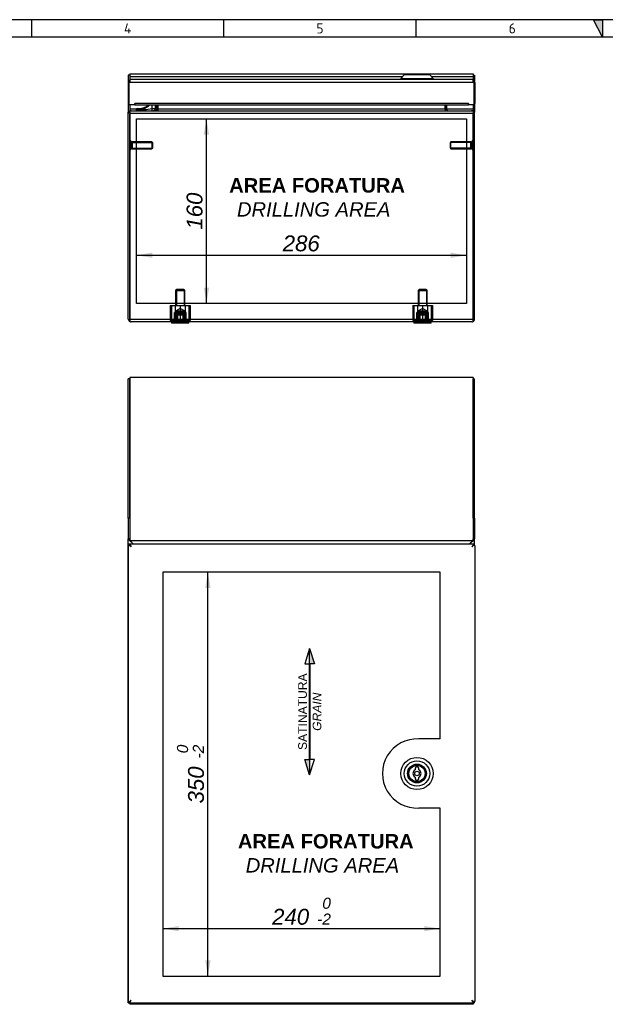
# Model space of a CAD drawing. Extents: x 6 to 412, y 11 to 288.
# Tile 3 of 4: x 107 to 209, y 117 to 288. Entities that reach past the tile are written whole.
import ezdxf
from ezdxf.enums import TextEntityAlignment as Align
from ezdxf.lldxf.tags import DXFTag

# ---------------------------------------------------------------- set-up
doc = ezdxf.new("R2010")
doc.units = 0
doc.layers.get('0').update_dxf_attribs({"linetype": 'CONTINUOUS'})
for name, color, linetype in [('_TRANSLATION', 7, 'CONTINUOUS'), ('AE00417_01', 7, 'CONTINUOUS'), ('C0000000_01', 7, 'CONTINUOUS'), ('C0000000_04', 7, 'CONTINUOUS'), ('C0000000_05', 7, 'CONTINUOUS'), ('C0000000_30', 7, 'CONTINUOUS'), ('C0000002_37', 7, 'CONTINUOUS'), ('DEFAULT', 7, 'CONTINUOUS'), ('DV1__TRANSLATION', 7, 'CONTINUOUS'), ('DV6_DEFAULT', 7, 'CONTINUOUS'), ('SERRATURA_CENTR', 7, 'CONTINUOUS')]:
    doc.layers.add(name, color=color, linetype=linetype)
doc.styles.add('SEACAD_ARIAL', font='arial.ttf')
doc.styles.add('SEACAD_ARIALI', font='ariali.ttf')
tags = doc.linetypes.add('CENTER2', pattern=[28.575, 19.05, -3.175, 3.175, -3.175]).pattern_tags.tags
tags[10:11] = [DXFTag(74, 4), DXFTag(75, 0), DXFTag(340, '0'), DXFTag(46, 0.0), DXFTag(50, 0.0), DXFTag(44, 0.0), DXFTag(45, 0.0)]
tags[8:9] = [DXFTag(74, 4), DXFTag(75, 0), DXFTag(340, '0'), DXFTag(46, 0.0), DXFTag(50, 0.0), DXFTag(44, 0.0), DXFTag(45, 0.0)]
tags[6:7] = [DXFTag(74, 4), DXFTag(75, 0), DXFTag(340, '0'), DXFTag(46, 0.0), DXFTag(50, 0.0), DXFTag(44, 0.0), DXFTag(45, 0.0)]
tags[4:5] = [DXFTag(74, 4), DXFTag(75, 0), DXFTag(340, '0'), DXFTag(46, 0.0), DXFTag(50, 0.0), DXFTag(44, 0.0), DXFTag(45, 0.0)]
tags = doc.linetypes.add('HIDDEN2', pattern=[4.7625, 3.175, -1.5875]).pattern_tags.tags
tags[6:7] = [DXFTag(74, 4), DXFTag(75, 0), DXFTag(340, '0'), DXFTag(46, 0.0), DXFTag(50, 0.0), DXFTag(44, 0.0), DXFTag(45, 0.0)]
tags[4:5] = [DXFTag(74, 4), DXFTag(75, 0), DXFTag(340, '0'), DXFTag(46, 0.0), DXFTag(50, 0.0), DXFTag(44, 0.0), DXFTag(45, 0.0)]
doc.dimstyles.new('ISO', dxfattribs={"dimtxt": 0.55, "dimasz": 0.55, "dimexe": 0.275, "dimexo": 0.275, "dimgap": 0.1375, "dimtad": 1, "dimdec": 1, "dimlfac": 5, "dimtxsty": 'SEACAD_ARIAL', "dimsah": 1, "dimcen": 0.275, "dimadec": 1, "dimazin": 3, "dimtfac": 0.7, "dimtdec": 3, "dimtmove": 0, "dimatfit": 3})

# ---------------------------------------------------------------- blocks, each defined once
blk = doc.blocks.new('SE')
at = {"layer": 'C0000000_30', "color": 7, "linetype": 'CONTINUOUS'}
for p, q in [((126.03, 196.48), (126.27, 196.48)), ((126.03, 117.44), (126.03, 196.48)), ((126.11, 196.76), (126.11, 196.52)), ((126.11, 196.76), (126.31, 196.76)), ((126.11, 196.52), (126.31, 196.52)), ((126.27, 196.48), (126.53, 196.26)), ((126.34, 196.48), (126.27, 196.48)), ((126.27, 196.48), (126.27, 196.48)), ((126.27, 196.48), (126.27, 196.48)), ((126.31, 196.76), (126.31, 196.52)), ((126.31, 196.76), (185.75, 196.76)), ((126.31, 196.52), (126.53, 196.26)), ((126.51, 196.28), (126.51, 196.29)), ((185.75, 196.52), (185.53, 196.26)), ((185.79, 196.48), (185.53, 196.26)), ((185.55, 196.29), (185.55, 196.28)), ((185.72, 196.48), (185.79, 196.48)), ((185.75, 196.76), (185.75, 196.52)), ((185.75, 196.76), (185.95, 196.76)), ((185.75, 196.52), (185.95, 196.52)), ((186.03, 196.48), (185.79, 196.48)), ((185.79, 196.48), (185.79, 196.48)), ((185.79, 196.48), (185.79, 196.48)), ((185.95, 196.76), (185.95, 196.52)), ((186.03, 196.48), (186.03, 117.44)), ((126.03, 117.44), (126.27, 117.44)), ((126.11, 117.16), (126.11, 117.4)), ((126.31, 117.4), (126.11, 117.4)), ((126.31, 117.16), (126.11, 117.16)), ((126.27, 117.44), (126.53, 117.66)), ((126.34, 117.44), (126.27, 117.44)), ((126.27, 117.44), (126.27, 117.44)), ((126.27, 117.44), (126.27, 117.44)), ((126.31, 117.4), (126.53, 117.66)), ((126.31, 117.16), (126.31, 117.4)), ((185.75, 117.16), (126.31, 117.16)), ((126.51, 117.64), (126.51, 117.65)), ((185.75, 117.4), (185.53, 117.66)), ((185.79, 117.44), (185.53, 117.66)), ((185.55, 117.65), (185.55, 117.64)), ((185.72, 117.44), (185.79, 117.44)), ((185.75, 117.16), (185.75, 117.4)), ((185.95, 117.4), (185.75, 117.4)), ((185.95, 117.16), (185.75, 117.16)), ((186.03, 117.44), (185.79, 117.44)), ((185.79, 117.44), (185.79, 117.44)), ((185.79, 117.44), (185.79, 117.44)), ((185.95, 117.16), (185.95, 117.4))]:
    blk.add_line(p, q, dxfattribs=at)
at = {"layer": 'C0000002_37', "color": 7, "linetype": 'CONTINUOUS'}
for p, q in [((126.25, 225.36), (126.01, 225.36)), ((126.01, 201.22), (126.01, 225.36)), ((126.25, 225.57), (126.25, 225.46)), ((185.77, 225.57), (126.25, 225.57)), ((126.25, 225.46), (126.25, 201.51)), ((126.25, 201.22), (126.25, 225.36)), ((185.77, 225.57), (185.77, 225.46)), ((185.77, 225.46), (185.77, 201.51)), ((185.77, 225.36), (186.01, 225.36)), ((185.77, 201.22), (185.77, 225.36)), ((186.01, 201.22), (186.01, 225.36)), ((126.25, 201.51), (126.25, 201.07)), ((185.77, 201.51), (185.77, 201.07)), ((126.01, 201.22), (126.01, 197.6)), ((126.25, 201.22), (126.01, 201.22)), ((126.25, 201.22), (126.25, 197.6)), ((126.25, 201.07), (126.25, 197.86)), ((185.77, 201.22), (186.01, 201.22)), ((185.77, 201.22), (185.77, 197.6)), ((185.77, 201.07), (185.77, 197.86)), ((186.01, 201.22), (186.01, 197.6)), ((126.25, 197.6), (126.01, 197.6)), ((126.01, 197.38), (126.01, 197.6)), ((126.01, 117.2), (126.01, 197.38)), ((126.25, 197.38), (126.01, 197.38)), ((126.01, 197.38), (126.01, 197.38)), ((126.14, 197.38), (126.01, 197.38)), ((126.25, 197.38), (126.14, 197.38)), ((126.25, 197.86), (126.25, 197.36)), ((126.25, 197.38), (126.25, 197.6)), ((126.25, 197.38), (126.25, 197.38)), ((126.25, 197.36), (185.77, 197.36)), ((126.25, 197.36), (126.25, 197.3)), ((126.85, 196.76), (126.51, 197.1)), ((126.87, 196.76), (126.53, 197.1)), ((185.15, 196.76), (185.49, 197.1)), ((185.17, 196.76), (185.51, 197.1)), ((185.77, 197.86), (185.77, 197.36)), ((185.77, 197.38), (185.77, 197.6)), ((185.77, 197.6), (186.01, 197.6)), ((185.77, 197.38), (186.01, 197.38)), ((185.77, 197.38), (185.77, 197.38)), ((185.77, 197.38), (185.88, 197.38)), ((185.77, 197.36), (185.77, 197.3)), ((185.88, 197.38), (186.01, 197.38)), ((186.01, 197.38), (186.01, 197.6)), ((186.01, 197.38), (186.01, 197.38)), ((186.01, 196.48), (186.01, 197.38)), ((126.01, 117.2), (126.11, 117.2)), ((126.25, 117.16), (126.25, 117.09)), ((126.25, 117.09), (126.25, 116.96)), ((185.77, 116.96), (126.25, 116.96)), ((185.77, 117.16), (185.77, 117.09)), ((185.77, 117.09), (185.77, 116.96)), ((186.01, 117.2), (185.95, 117.2)), ((186.01, 117.2), (186.01, 117.44))]:
    blk.add_line(p, q, dxfattribs=at)
for centre, radius, start, end in [((127.85, 199.29), 2.56, 227.9942, 238.3568), ((125.3, 195.63), 1.92, 50.1746, 60.2671), ((127.98, 198.33), 1.92, 218.5027, 219.8254), ((186.72, 195.63), 1.92, 119.7329, 129.8255), ((184.16, 199.29), 2.56, 301.6432, 312.0058), ((184.03, 198.33), 1.92, 320.1745, 321.4973), ((124.34, 118.81), 2.56, 317.9942, 320.0677), ((187.67, 118.81), 2.56, 220.0682, 222.0058)]:
    blk.add_arc(centre, radius, start, end, dxfattribs=at)
at = {"layer": 'DV1__TRANSLATION', "color": 7, "linetype": 'CENTER2'}
for p, q in [((132.01, 191.86), (132.01, 121.86)), ((180.03, 191.86), (132.01, 191.86)), ((180.03, 162.96), (180.03, 191.86)), ((186.03, 191.86), (186.01, 191.86)), ((180.03, 162.96), (176.33, 162.96)), ((180.03, 150.97), (176.33, 150.97)), ((180.03, 121.86), (180.03, 150.97)), ((132.01, 121.86), (180.03, 121.86))]:
    blk.add_line(p, q, dxfattribs=at)
blk.add_arc((176.03, 156.96), 6, 87.1789, 272.8211, dxfattribs=at)
at = {"layer": 'SERRATURA_CENTR', "color": 7, "linetype": 'CONTINUOUS'}
for p, q in [((175.73, 157.86), (175.73, 157.6)), ((176.33, 157.6), (176.33, 157.86)), ((175.73, 156.33), (175.73, 156.06)), ((176.33, 156.06), (176.33, 156.33))]:
    blk.add_line(p, q, dxfattribs=at)
for radius in [2.8, 2.2, 1.63, 1.6, 1.4, 0.4]:
    blk.add_circle((176.03, 156.96), radius, dxfattribs=at)
for centre, radius, start, end in [((176.03, 156.96), 0.7, 115.3769, 244.6231), ((176.03, 157.86), 0.3, 0, 180), ((176.03, 156.96), 0.7, 295.3769, 64.6231), ((176.03, 156.06), 0.3, 180, 0)]:
    blk.add_arc(centre, radius, start, end, dxfattribs=at)
blk = doc.blocks.new('SE5')
at = {"layer": 'AE00417_01', "color": 7, "linetype": 'HIDDEN2'}
for p, q in [((126.45, 266.57), (126.25, 266.57)), ((126.45, 266.57), (126.45, 265.07)), ((126.65, 266.42), (126.65, 265.22)), ((130.1, 266.42), (126.65, 266.42)), ((126.65, 266.3), (130.22, 266.3)), ((130.1, 266.42), (130.1, 265.22)), ((130.25, 266.27), (130.1, 266.42)), ((130.25, 265.37), (130.25, 266.27)), ((181.92, 266.42), (181.77, 266.27)), ((181.77, 266.27), (181.77, 265.37)), ((185.37, 266.3), (181.8, 266.3)), ((181.92, 265.22), (181.92, 266.42)), ((185.37, 266.42), (181.92, 266.42)), ((185.37, 265.22), (185.37, 266.42)), ((185.57, 265.07), (185.57, 266.57)), ((185.77, 266.57), (185.57, 266.57)), ((126.25, 265.07), (126.45, 265.07)), ((126.65, 265.34), (130.22, 265.34)), ((126.65, 265.22), (130.1, 265.22)), ((130.1, 265.22), (130.25, 265.37)), ((181.77, 265.37), (181.92, 265.22)), ((185.37, 265.34), (181.8, 265.34)), ((181.92, 265.22), (185.37, 265.22)), ((185.57, 265.07), (185.77, 265.07))]:
    blk.add_line(p, q, dxfattribs=at)
at = {"layer": 'AE00417_01', "color": 7, "linetype": 'CONTINUOUS'}
for p, q in [((126.25, 266.57), (126.25, 266.57)), ((185.77, 266.57), (185.77, 266.57)), ((126.25, 265.07), (126.25, 265.07)), ((185.77, 265.07), (185.77, 265.07))]:
    blk.add_line(p, q, dxfattribs=at)
at = {"layer": 'AE00417_01', "color": 7, "linetype": 'HIDDEN2'}
for centre, start, end in [((126.55, 266.42), 180, 0), ((185.47, 266.42), 180, 0), ((126.55, 265.22), 0, 180), ((185.47, 265.22), 0, 180)]:
    blk.add_arc(centre, 0.1, start, end, dxfattribs=at)
at = {"layer": 'C0000000_01', "color": 7, "linetype": 'CONTINUOUS'}
for p, q in [((127.39, 272.02), (127.39, 272.02)), ((127.59, 272.02), (127.39, 272.02)), ((127.59, 272.02), (127.39, 272.02)), ((127.59, 272.22), (127.96, 272.22)), ((127.59, 272.02), (127.59, 272.22)), ((127.96, 272.02), (127.59, 272.02)), ((127.59, 272.02), (127.59, 272.02)), ((127.59, 272.02), (127.59, 271.82)), ((127.96, 272.02), (127.96, 272.22)), ((130.09, 272.82), (130.09, 272.22)), ((130.09, 272.22), (130.69, 272.22)), ((130.09, 272.22), (130.09, 271.82)), ((130.69, 272.82), (130.69, 272.22))]:
    blk.add_line(p, q, dxfattribs=at)
for centre, radius, start, end in [((127.59, 272.02), 0.2, 90, 180), ((127.59, 272.02), 0.2, 180, 270), ((127.96, 274.42), 2.2, 270, 313.3838)]:
    blk.add_arc(centre, radius, start, end, dxfattribs=at)
for points, degree, knots in [([(127.59, 272.02), (128.01, 272.02), (128.42, 272.02), (128.84, 272.02), (129.26, 272.02), (129.67, 272.12), (130.09, 272.22)], 3, [0, 0, 0, 0, 0.5, 0.5, 0.5, 1, 1, 1, 1]), ([(129.72, 272.82), (129.5, 272.58), (129.22, 272.4), (129.08, 272.31), (128.93, 272.24), (128.78, 272.17), (128.62, 272.12), (128.46, 272.07), (128.3, 272.05), (128.13, 272.02), (127.96, 272.02)], 2, [0.254218, 0.254218, 0.254218, 0.5, 0.5, 0.625, 0.625, 0.75, 0.75, 0.875, 0.875, 1, 1, 1]), ([(130.29, 271.82), (130.31, 271.82), (130.34, 271.82), (130.39, 271.83), (130.42, 271.84), (130.47, 271.86), (130.49, 271.87), (130.53, 271.9), (130.55, 271.92), (130.61, 271.97), (130.64, 272.02), (130.68, 272.11), (130.69, 272.17), (130.69, 272.22)], 3, [0, 0, 0, 0, 0.125, 0.125, 0.25, 0.25, 0.375, 0.375, 0.5, 0.5, 0.75, 0.75, 1, 1, 1, 1])]:
    blk.add_open_spline(points, degree=degree, knots=knots, dxfattribs=at)
at = {"layer": 'C0000000_04', "color": 7, "linetype": 'HIDDEN2'}
for p, q in [((134.41, 240.86), (134.21, 240.66)), ((134.21, 240.66), (135.81, 240.66)), ((134.21, 240.66), (134.21, 238.06)), ((134.36, 240.81), (134.36, 238.06)), ((135.61, 240.86), (134.41, 240.86)), ((135.81, 240.66), (135.61, 240.86)), ((135.66, 240.81), (135.66, 238.06)), ((135.81, 238.06), (135.81, 240.66)), ((176.41, 240.86), (176.21, 240.66)), ((176.21, 240.66), (177.81, 240.66)), ((176.21, 240.66), (176.21, 238.06)), ((176.36, 240.81), (176.36, 238.06)), ((177.61, 240.86), (176.41, 240.86)), ((177.81, 240.66), (177.61, 240.86)), ((177.66, 240.81), (177.66, 238.06)), ((177.81, 238.06), (177.81, 240.66)), ((133.28, 238.06), (134.14, 238.06)), ((133.28, 238.06), (133.28, 235.46)), ((133.51, 238.06), (133.51, 235.46)), ((134.14, 238.06), (135.87, 238.06)), ((134.14, 238.06), (134.14, 235.46)), ((135.01, 237.56), (134.17, 237.06)), ((135.01, 238.06), (135.01, 235.46)), ((135.85, 237.06), (135.01, 237.56)), ((135.87, 238.06), (136.74, 238.06)), ((135.87, 238.06), (135.87, 235.46)), ((136.51, 238.06), (136.51, 235.46)), ((136.74, 238.06), (136.74, 235.46)), ((175.28, 238.06), (176.14, 238.06)), ((175.28, 238.06), (175.28, 235.46)), ((175.51, 238.06), (175.51, 235.46)), ((176.14, 238.06), (177.87, 238.06)), ((176.14, 238.06), (176.14, 235.46)), ((177.01, 237.56), (176.17, 237.06)), ((177.01, 238.06), (177.01, 235.46)), ((177.85, 237.06), (177.01, 237.56)), ((177.87, 238.06), (178.74, 238.06)), ((177.87, 238.06), (177.87, 235.46)), ((178.51, 238.06), (178.51, 235.46)), ((178.74, 238.06), (178.74, 235.46)), ((134.01, 235.46), (134.01, 236.86)), ((136.01, 236.86), (134.01, 236.86)), ((135.85, 237.06), (134.17, 237.06)), ((134.17, 237.06), (134.17, 236.86)), ((134.17, 236.86), (134.17, 235.46)), ((135.85, 236.86), (135.85, 237.06)), ((135.85, 235.46), (135.85, 236.86)), ((136.01, 235.46), (136.01, 236.86)), ((176.01, 235.46), (176.01, 236.86)), ((178.01, 236.86), (176.01, 236.86)), ((177.85, 237.06), (176.17, 237.06)), ((176.17, 237.06), (176.17, 236.86)), ((176.17, 236.86), (176.17, 235.46)), ((177.85, 236.86), (177.85, 237.06)), ((177.85, 235.46), (177.85, 236.86)), ((178.01, 235.46), (178.01, 236.86)), ((133.28, 235.46), (134.14, 235.46)), ((134.14, 235.46), (135.87, 235.46)), ((135.87, 235.46), (136.74, 235.46)), ((175.28, 235.46), (176.14, 235.46)), ((176.14, 235.46), (177.87, 235.46)), ((177.87, 235.46), (178.74, 235.46))]:
    blk.add_line(p, q, dxfattribs=at)
at = {"layer": 'C0000000_05', "color": 7, "linetype": 'HIDDEN2'}
for p, q in [((134.21, 236.62), (134.01, 236.42)), ((134.01, 236.42), (136.01, 236.42)), ((134.01, 236.42), (134.01, 235.22)), ((134.19, 235.22), (134.19, 236.6)), ((135.81, 236.62), (134.21, 236.62)), ((134.41, 236.62), (134.41, 235.02)), ((134.52, 236.62), (134.52, 235.02)), ((135.5, 235.02), (135.5, 236.62)), ((135.61, 236.62), (135.61, 235.02)), ((136.01, 236.42), (135.81, 236.62)), ((135.82, 235.22), (135.82, 236.6)), ((136.01, 235.22), (136.01, 236.42)), ((176.21, 236.62), (176.01, 236.42)), ((176.01, 236.42), (178.01, 236.42)), ((176.01, 236.42), (176.01, 235.22)), ((176.19, 235.22), (176.19, 236.6)), ((177.81, 236.62), (176.21, 236.62)), ((176.41, 236.62), (176.41, 235.02)), ((176.52, 236.62), (176.52, 235.02)), ((177.5, 235.02), (177.5, 236.62)), ((177.61, 236.62), (177.61, 235.02)), ((178.01, 236.42), (177.81, 236.62)), ((177.82, 235.22), (177.82, 236.6)), ((178.01, 235.22), (178.01, 236.42))]:
    blk.add_line(p, q, dxfattribs=at)
at = {"layer": 'C0000000_05', "color": 7, "linetype": 'CONTINUOUS'}
for p, q in [((133.51, 235.22), (133.51, 235.02)), ((136.51, 235.02), (133.51, 235.02)), ((136.51, 235.02), (136.51, 235.22)), ((175.51, 235.22), (175.51, 235.02)), ((178.51, 235.02), (175.51, 235.02)), ((178.51, 235.02), (178.51, 235.22))]:
    blk.add_line(p, q, dxfattribs=at)
at = {"layer": 'C0000000_30', "color": 7, "linetype": 'CONTINUOUS'}
for p, q in [((126.03, 273.06), (126.03, 276.72)), ((126.31, 276.72), (126.11, 276.72)), ((126.11, 276.72), (126.11, 272.82)), ((126.27, 277.15), (126.27, 276.72)), ((126.31, 276.72), (126.31, 277.15)), ((185.75, 276.72), (126.31, 276.72)), ((185.53, 277.22), (126.53, 277.22)), ((185.75, 276.72), (185.75, 277.15)), ((185.95, 276.72), (185.75, 276.72)), ((185.79, 277.15), (185.79, 276.72)), ((185.95, 272.82), (185.95, 276.72)), ((186.03, 276.72), (186.03, 273.06)), ((184.93, 273.06), (127.13, 273.06)), ((127.13, 272.82), (127.13, 273.06)), ((127.13, 273.06), (127.13, 273.06)), ((127.13, 273.06), (127.13, 273.06)), ((127.13, 273.06), (127.13, 272.82)), ((184.93, 273.06), (184.93, 273.06)), ((184.93, 272.82), (184.93, 273.06)), ((184.93, 273.06), (184.93, 273.06)), ((184.93, 273.06), (184.93, 272.82)), ((127.13, 272.82), (126.11, 272.82)), ((127.13, 272.82), (184.93, 272.82)), ((185.95, 272.82), (184.93, 272.82))]:
    blk.add_line(p, q, dxfattribs=at)
for centre, radius, start, end in [((126.53, 276.72), 0.5, 121.3323, 180), ((126.53, 276.72), 0.5, 90, 121.3323), ((126.53, 276.72), 0.26, 147.7958, 180), ((185.53, 276.72), 0.5, 58.6677, 90), ((185.53, 276.72), 0.26, 0, 32.2042), ((185.53, 276.72), 0.5, 0, 58.6677), ((126.27, 273.06), 0.24, 180, 227.8905), ((185.79, 273.06), 0.24, 312.1095, 0)]:
    blk.add_arc(centre, radius, start, end, dxfattribs=at)
for centre, start_param, end_param in [((126.53, 276.72), 3.141593, 3.688444), ((185.53, 276.72), 2.594742, 3.141593)]:
    blk.add_ellipse(centre, major_axis=(0, -0.5), ratio=0.846154, start_param=start_param, end_param=end_param, dxfattribs=at)
at = {"layer": 'C0000002_37', "color": 7, "linetype": 'CONTINUOUS'}
for p, q in [((126.25, 278.22), (126.25, 277.72)), ((126.25, 278.22), (185.77, 278.22)), ((185.77, 278.22), (185.77, 277.72)), ((126.01, 277.98), (126.01, 271.58)), ((126.25, 277.98), (126.01, 277.98)), ((126.25, 277.98), (126.25, 277.14)), ((126.25, 277.72), (126.25, 277.14)), ((126.25, 277.72), (173.53, 277.72)), ((178.53, 277.72), (185.77, 277.72)), ((185.77, 277.98), (185.77, 277.16)), ((185.77, 277.98), (186.01, 277.98)), ((185.77, 277.72), (185.77, 277.17)), ((185.77, 276.83), (185.77, 276.72)), ((185.77, 276.83), (185.77, 276.72)), ((186.01, 277.98), (186.01, 276.87)), ((126.01, 271.32), (126.01, 271.58)), ((126.08, 271.58), (126.01, 271.58)), ((126.01, 235.72), (126.01, 271.32)), ((126.25, 271.56), (126.14, 271.66)), ((126.25, 272.82), (126.25, 272.08)), ((126.25, 272.82), (126.25, 271.74)), ((127.4, 272.08), (126.25, 272.08)), ((126.25, 272.08), (126.25, 271.91)), ((126.25, 271.91), (126.25, 271.74)), ((126.25, 271.66), (126.25, 271.32)), ((126.25, 235.72), (126.25, 271.32)), ((126.25, 271.32), (126.25, 235.72)), ((185.77, 271.32), (126.25, 271.32)), ((126.51, 271.82), (126.53, 271.82)), ((126.53, 271.82), (185.49, 271.82)), ((130.87, 272.08), (130.66, 272.08)), ((130.87, 272.82), (130.87, 272.08)), ((131.11, 272.08), (131.11, 272.82)), ((131.11, 272.82), (131.11, 272.08)), ((131.11, 272.08), (131.11, 272.08)), ((180.91, 272.08), (131.11, 272.08)), ((131.11, 272.08), (131.11, 271.82)), ((180.91, 272.82), (180.91, 272.08)), ((180.91, 272.08), (180.91, 272.82)), ((180.91, 272.08), (180.91, 272.08)), ((180.91, 272.08), (180.91, 271.82)), ((181.15, 272.82), (181.15, 272.08)), ((185.77, 272.08), (181.15, 272.08)), ((185.51, 271.82), (185.49, 271.82)), ((185.77, 272.82), (185.77, 272.08)), ((185.77, 272.82), (185.77, 271.74)), ((185.77, 272.08), (185.77, 271.91)), ((185.77, 271.91), (185.77, 271.74)), ((185.77, 271.66), (185.77, 271.32)), ((185.77, 271.56), (185.88, 271.66)), ((185.77, 271.32), (185.77, 235.72)), ((185.77, 235.72), (185.77, 271.32)), ((185.94, 271.58), (186.01, 271.58)), ((186.01, 272.96), (186.01, 271.58)), ((186.01, 271.32), (186.01, 271.58)), ((186.01, 235.72), (186.01, 271.32)), ((126.25, 235.72), (126.25, 235.29)), ((126.25, 235.72), (185.77, 235.72)), ((126.25, 235.29), (126.25, 235.72)), ((185.77, 235.72), (185.77, 235.29)), ((185.77, 235.29), (185.77, 235.72)), ((185.51, 235.22), (126.51, 235.22))]:
    blk.add_line(p, q, dxfattribs=at)
for centre, radius, start, end in [((126.51, 271.32), 0.5, 137.8421, 180), ((126.51, 271.32), 0.5, 90, 137.8421), ((126.55, 272.37), 0.549, 237.5473, 268.2091), ((126.51, 271.32), 0.26, 176.8214, 180), ((130.61, 272.08), 0.26, 270, 0), ((130.61, 272.08), 0.5, 328.6677, 0), ((181.41, 272.08), 0.5, 180, 211.3323), ((181.41, 272.08), 0.26, 180, 270), ((185.47, 272.37), 0.549, 271.7908, 302.4527), ((185.51, 271.32), 0.5, 42.1579, 90), ((185.51, 271.32), 0.26, 0, 3.1786), ((185.51, 271.32), 0.5, 0, 42.1579), ((126.51, 235.72), 0.5, 180, 238.6677), ((185.51, 235.72), 0.5, 301.3323, 0), ((126.51, 235.72), 0.5, 238.6677, 270), ((185.51, 235.72), 0.5, 270, 301.3323)]:
    blk.add_arc(centre, radius, start, end, dxfattribs=at)
for centre, start_param, end_param in [((126.51, 235.72), 2.594742, 3.141593), ((185.51, 235.72), 3.141593, 3.688444)]:
    blk.add_ellipse(centre, major_axis=(0, 0.5), ratio=0.998462, start_param=start_param, end_param=end_param, dxfattribs=at)
for points in [[(126.53, 271.82), (126.48, 271.82), (126.43, 271.81), (126.34, 271.75), (126.3, 271.71), (126.25, 271.66)], [(185.49, 271.82), (185.54, 271.82), (185.58, 271.81), (185.68, 271.75), (185.72, 271.71), (185.77, 271.66)]]:
    blk.add_open_spline(points, degree=3, knots=[0, 0, 0, 0, 0.5, 0.5, 1, 1, 1, 1], dxfattribs=at)
at = {"layer": 'DV6_DEFAULT', "color": 7, "linetype": 'CENTER2'}
for p, q in [((127.41, 238.42), (127.41, 270.42)), ((127.41, 270.42), (184.61, 270.42)), ((184.61, 270.42), (184.61, 238.42)), ((184.61, 238.42), (127.41, 238.42))]:
    blk.add_line(p, q, dxfattribs=at)
at = {"layer": 'SERRATURA_CENTR', "color": 7, "linetype": 'CONTINUOUS'}
for p, q in [((173.83, 278.02), (173.23, 277.42)), ((173.23, 277.42), (178.83, 277.42)), ((173.23, 277.42), (173.23, 277.22)), ((178.23, 278.02), (173.83, 278.02)), ((178.83, 277.42), (178.23, 278.02)), ((178.83, 277.22), (178.83, 277.42))]:
    blk.add_line(p, q, dxfattribs=at)
blk = doc.blocks.new('DMBLK24')
at = {"layer": 'DEFAULT', "linetype": 'CONTINUOUS'}
for points in [[(130.16, 247.22), (127.41, 246.76), (130.16, 246.3)], [(181.86, 247.22), (181.86, 246.3), (184.61, 246.76)]]:
    blk.add_hatch(color=7, dxfattribs=at).paths.add_polyline_path(points)
at = {"layer": 'DEFAULT', "color": 7, "linetype": 'CONTINUOUS'}
blk.add_line((127.41, 246.76), (184.61, 246.76), dxfattribs=at)
at = {"layer": 'DEFAULT', "color": 7, "linetype": 'CONTINUOUS', "style": 'SEACAD_ARIALI'}
blk.add_text('286', height=2.75, dxfattribs=at).set_placement((152.77, 250.2), align=Align.TOP_LEFT)
blk = doc.blocks.new('DMBLK25')
at = {"layer": 'DEFAULT', "linetype": 'CONTINUOUS'}
for points in [[(139.09, 267.67), (140.01, 267.67), (139.55, 270.42)], [(139.09, 241.17), (139.55, 238.42), (140.01, 241.17)]]:
    blk.add_hatch(color=7, dxfattribs=at).paths.add_polyline_path(points)
at = {"layer": 'DEFAULT', "color": 7, "linetype": 'CONTINUOUS'}
blk.add_line((139.55, 238.42), (139.55, 270.42), dxfattribs=at)
at = {"layer": 'DEFAULT', "color": 7, "linetype": 'CONTINUOUS', "style": 'SEACAD_ARIALI'}
blk.add_text('160', height=2.75, rotation=90, dxfattribs=at).set_placement((136.11, 251.21), align=Align.TOP_LEFT)
blk = doc.blocks.new('DMBLK31')
at = {"layer": 'DEFAULT', "linetype": 'CONTINUOUS'}
for points in [[(140.26, 189.11), (139.8, 191.86), (139.34, 189.11)], [(140.26, 124.61), (139.34, 124.61), (139.8, 121.86)]]:
    blk.add_hatch(color=7, dxfattribs=at).paths.add_polyline_path(points)
at = {"layer": 'DEFAULT', "color": 7, "linetype": 'CONTINUOUS'}
blk.add_line((139.8, 121.86), (139.8, 191.86), dxfattribs=at)
at = {"layer": 'DEFAULT', "color": 7, "linetype": 'CONTINUOUS', "style": 'SEACAD_ARIALI'}
for s, height, p in [('0', 1.93, (134.44, 160.46)), ('-2', 1.925, (137.19, 159.56)), ('350', 2.75, (136.36, 151.77))]:
    blk.add_text(s, height=height, rotation=90, dxfattribs=at).set_placement(p, align=Align.TOP_LEFT)
blk = doc.blocks.new('DMBLK32')
at = {"layer": 'DEFAULT', "linetype": 'CONTINUOUS'}
for points in [[(134.76, 130.53), (132.01, 130.08), (134.76, 129.62)], [(177.28, 130.53), (177.28, 129.62), (180.03, 130.08)]]:
    blk.add_hatch(color=7, dxfattribs=at).paths.add_polyline_path(points)
at = {"layer": 'DEFAULT', "color": 7, "linetype": 'CONTINUOUS'}
blk.add_line((132.01, 130.08), (180.03, 130.08), dxfattribs=at)
at = {"layer": 'DEFAULT', "color": 7, "linetype": 'CONTINUOUS', "style": 'SEACAD_ARIALI'}
for s, height, p in [('0', 1.93, (159.62, 135.44)), ('240', 2.75, (150.93, 133.51)), ('-2', 1.925, (158.72, 132.69))]:
    blk.add_text(s, height=height, dxfattribs=at).set_placement(p, align=Align.TOP_LEFT)
blk = doc.blocks.new('BLOCCO1')
at = {"linetype": 'CONTINUOUS'}
for points in [[(0.08, 10.87), (0.08, 8.22), (0.92, 8.22)], [(0.16, 8.22), (0, 8.22), (0, -8.34), (0.16, -8.34)], [(0.08, -10.99), (0.08, -8.34), (-0.76, -8.34)]]:
    blk.add_hatch(color=7, dxfattribs=at).paths.add_polyline_path(points)
at = {"color": 7, "linetype": 'CONTINUOUS'}
for p, q in [((0.08, 10.87), (-0.76, 8.22)), ((-0.76, 8.22), (0, 8.22)), ((0.08, -10.99), (0.92, -8.34)), ((0.92, -8.34), (0.16, -8.34))]:
    blk.add_line(p, q, dxfattribs=at)
for points in [[(0.08, 10.87), (0.92, 8.22), (0.08, 8.22), (0.08, 10.87)], [(0.16, 8.22), (0, 8.22), (0, -8.34), (0.16, -8.34), (0.16, 8.22)], [(0.08, -10.99), (-0.76, -8.34), (0.08, -8.34), (0.08, -10.99)]]:
    blk.add_lwpolyline(points, dxfattribs=at)
at = {"insert": (2.13, -0.07), "char_height": 1.5, "width": 16.3187, "attachment_point": 8, "rotation": 90}
blk.add_mtext('{\\fArial|b0||i0||c0|p34;\\C7;\\H1.5;\\W1.;SATINATURA \\P}{\\fArial|b0||i1||c0|p34;\\C7;\\H1.5;\\W1.;GRAIN\\P}', dxfattribs=at)

msp = doc.modelspace()

# ---------------------------------------------------------------- hatches: boundary and pattern name
at = {"linetype": 'CONTINUOUS'}
msp.add_hatch(color=7, dxfattribs=at).paths.add_polyline_path([(208.154, 287.588), (206.639, 287.588), (208.154, 284.56)])

# ---------------------------------------------------------------- linework, layer by layer
at = {"color": 7, "linetype": 'CONTINUOUS'}
for p, q in [((412.092, 287.588), (6.234, 287.588)), ((109.213, 287.588), (109.213, 284.56)), ((142.53, 287.588), (142.53, 284.56)), ((175.847, 287.588), (175.847, 284.56))]:
    msp.add_line(p, q, dxfattribs=at)
msp.add_lwpolyline([(208.154, 287.588), (208.154, 284.56), (206.639, 287.588), (208.154, 287.588)], dxfattribs=at)
at = {"layer": 'DEFAULT', "color": 7, "linetype": 'CONTINUOUS'}
msp.add_line((412.092, 284.56), (6.234, 284.56), dxfattribs=at)

# ---------------------------------------------------------------- block references
at = {"layer": '_TRANSLATION', "color": 7}
msp.add_blockref('BLOCCO1', (157.337, 167.739), dxfattribs=at)
at = {"layer": 'DEFAULT'}
for name in ['SE5', 'SE']:
    msp.add_blockref(name, (0, 0), dxfattribs=at)

# ---------------------------------------------------------------- texts
at = {"char_height": 1.76679, "width": 1.98765, "attachment_point": 8}
for s, insert in [('{\\fSolid Edge ANSI|b0||i0||c0|p34;\\C7;\\H1.766793;\\W1.;4}', (125.902, 285.196)), ('{\\fSolid Edge ANSI|b0||i0||c0|p34;\\C7;\\H1.766793;\\W1.;5}', (159.218, 285.196)), ('{\\fSolid Edge ANSI|b0||i0||c0|p34;\\C7;\\H1.766793;\\W1.;6}', (192.535, 285.196))]:
    msp.add_mtext(s, dxfattribs=dict(at, insert=insert))
at = {"layer": '_TRANSLATION', "char_height": 3, "width": 34.96354, "attachment_point": 5}
for insert in [(158.132, 256.779), (159.644, 143.116)]:
    msp.add_mtext('{\\fArial|b0||i0||c0|p34;\\C7;\\H3.;\\W1.; }{\\fArial|b1||i0||c0|p34;\\C7;\\H2.5;\\W1.;AREA FORATURA \\P}{\\fArial|b0||i1||c0|p34;\\C7;\\H2.5;\\W1.;DRILLING AREA}', dxfattribs=dict(at, insert=insert))

# ---------------------------------------------------------------- dimensions: what is measured, and where the dimension line sits
at = {"layer": 'DEFAULT', "color": 7, "linetype": 'CONTINUOUS'}
for base, p1, p2, angle, text, override, picture, middle in [((139.548, 238.42), (184.608, 238.42), (184.608, 270.42), 90, '\\A1;<>', {"dimtxt": 2.75, "dimasz": 2.75, "dimexe": 1.375, "dimexo": 1.375, "dimgap": 0.6875, "dimcen": 1.375}, 'DMBLK25', (139.548, 254.42)), ((127.408, 246.762), (127.408, 238.42), (184.608, 238.42), 0, '\\A1;<>', {"dimtxt": 2.75, "dimasz": 2.75, "dimexe": 1.375, "dimexo": 1.375, "dimgap": 0.6875, "dimcen": 1.375}, 'DMBLK24', (156.008, 246.762)), ((139.8, 121.864), (132.008, 121.864), (132.008, 191.864), 90, '\\A1;<>{\\H0.7x; \\S0^ -2;}', {"dimtxt": 2.75, "dimasz": 2.75, "dimexe": 1.375, "dimexo": 1.375, "dimgap": 0.6875, "dimcen": 1.375}, 'DMBLK31', (139.8, 156.864)), ((132.008, 130.076), (132.008, 121.864), (180.031, 121.864), 0, '\\A1;<>{\\H0.7x; \\S0^ -2;}', {"dimtxt": 2.75, "dimasz": 2.75, "dimexe": 1.375, "dimexo": 1.375, "dimgap": 0.6875, "dimdec": 0, "dimcen": 1.375}, 'DMBLK32', (156.02, 130.076))]:
    dim = msp.add_linear_dim(base=base, p1=p1, p2=p2, angle=angle, text=text, dimstyle='ISO', override=override, dxfattribs=at)
    dim.commit()
    dim.dimension.update_dxf_attribs({"geometry": picture, "text_midpoint": middle, "dimtype": 161})

doc.saveas('drawing.dxf')
